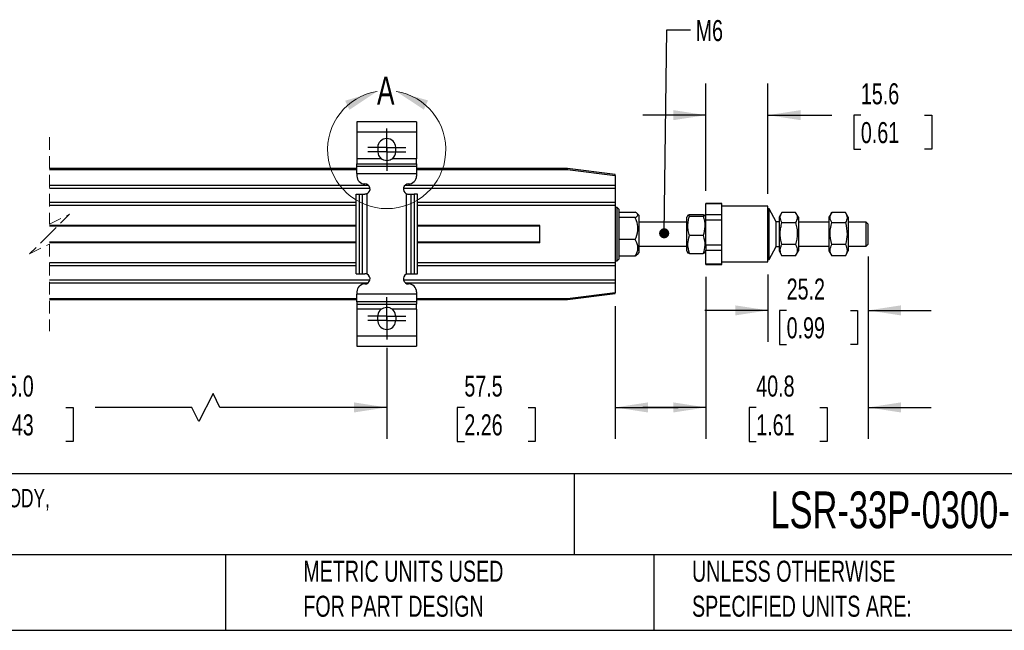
# Model space of a CAD drawing. Header units: millimetres. Extents: x 16 to 683, y 16 to 524.
# Tile 2 of 7: x 250 to 498, y 16 to 170. Entities that reach past the tile are written whole.
import ezdxf

# ---------------------------------------------------------------- set-up
doc = ezdxf.new("R2010")
doc.units = ezdxf.units.MM
doc.header["$LTSCALE"] = 2.5
doc.linetypes.add('CENTERX2', pattern=[20.32, 12.7, -2.54, 2.54, -2.54])
doc.linetypes.add('HIDDEN', pattern=[1.905, 1.27, -0.635])
doc.layers.add('CENTER', color=40, linetype='CENTERX2')
doc.layers.add('DIMENSIONS', color=140, linetype='Continuous', lineweight=25)
doc.layers.add('TEXT', color=140, linetype='Continuous', lineweight=25)
doc.styles.add('SLDTEXTSTYLE0', font='TXT', dxfattribs={"width": 0.7})
doc.dimstyles.new('SLDDIMSTYLE1', dxfattribs={"dimtxt": 5.39502, "dimasz": 8.255, "dimexe": 0, "dimexo": 0.0625, "dimgap": 1.348755, "dimtad": 0, "dimtih": 1, "dimtoh": 1, "dimrnd": 1e-09, "dimzin": 4, "dimdsep": 46, "dimtxsty": 'SLDTEXTSTYLE0', "dimsah": 1, "dimcen": 0.09, "dimadec": 0, "dimazin": 1, "dimtfac": 1, "dimtofl": 0, "dimtmove": 0, "dimatfit": 3, "dimfxl": 0, "dimfrac": 2, "dimtolj": 1, "dimtzin": 12, "dimarcsym": 0})
doc.dimstyles.new('SLDDIMSTYLE2', dxfattribs={"dimtxt": 5.39502, "dimasz": 8.255, "dimexe": 0, "dimexo": 0.0625, "dimgap": 1.348755, "dimtad": 0, "dimtih": 1, "dimtoh": 1, "dimrnd": 1e-09, "dimzin": 12, "dimdsep": 46, "dimtxsty": 'SLDTEXTSTYLE0', "dimsah": 1, "dimcen": 0.09, "dimadec": 0, "dimazin": 3, "dimtfac": 1, "dimtmove": 0, "dimatfit": 0, "dimfxl": 0, "dimfrac": 2, "dimtolj": 1, "dimtzin": 12, "dimarcsym": 0})
doc.dimstyles.new('SLDDIMSTYLE5', dxfattribs={"dimtxt": 0.18, "dimasz": 2.54, "dimexe": 0, "dimexo": 0.0625, "dimgap": 0, "dimtad": 0, "dimtih": 1, "dimtoh": 1, "dimdec": 0, "dimrnd": 1e-09, "dimzin": 0, "dimdsep": 46, "dimtxsty": 'Standard', "dimblk1": 'DOT', "dimblk2": 'DOT', "dimsah": 1, "dimcen": 0.09, "dimadec": 0, "dimazin": 0, "dimtfac": 2.54, "dimtdec": 0, "dimtofl": 0, "dimtmove": 0, "dimatfit": 3, "dimldrblk": 'DOT', "dimfxl": 0, "dimfrac": 2, "dimtolj": 1, "dimtzin": 0, "dimarcsym": 0})

# ---------------------------------------------------------------- blocks, each defined once
blk = doc.blocks.new('_D_10')
at = {"layer": 'DIMENSIONS'}
for p, q in [((422.54, 126.57), (422.54, 153.61)), ((438.14, 125.88), (438.14, 153.61)), ((422.54, 145.67), (406.67, 145.67)), ((438.14, 145.67), (454.21, 145.67)), ((461.52, 145.67), (459.71, 145.67)), ((459.71, 145.67), (459.71, 137.09)), ((477.55, 145.67), (479.37, 145.67)), ((479.37, 145.67), (479.37, 137.09)), ((459.71, 137.09), (461.52, 137.09)), ((479.37, 137.09), (477.55, 137.09))]:
    blk.add_line(p, q, dxfattribs=at)
for points in [[(422.54, 145.67), (414.29, 146.94), (414.29, 144.4)], [(438.14, 145.67), (446.4, 144.4), (446.4, 146.94)]]:
    blk.add_solid(points, dxfattribs=at)
at = {"layer": 'DIMENSIONS', "char_height": 5.292, "attachment_point": 1, "style": 'SLDTEXTSTYLE0'}
for s, insert in [('15.6', (461.52, 153.7)), ('0.61', (461.52, 143.92))]:
    blk.add_mtext(s, dxfattribs=dict(at, insert=insert))
blk = doc.blocks.new('_D_11')
at = {"layer": 'DIMENSIONS'}
for p, q in [((463.34, 110.03), (463.34, 64.1)), ((422.54, 104.92), (422.54, 64.1)), ((422.54, 72.03), (406.67, 72.03)), ((435.19, 72.03), (433.38, 72.03)), ((433.38, 72.03), (433.38, 63.46)), ((451.22, 72.03), (453.03, 72.03)), ((453.03, 72.03), (453.03, 63.46)), ((463.34, 72.03), (479.22, 72.03)), ((433.38, 63.46), (435.19, 63.46)), ((453.03, 63.46), (451.22, 63.46))]:
    blk.add_line(p, q, dxfattribs=at)
for points in [[(422.54, 72.03), (414.29, 73.3), (414.29, 70.76)], [(463.34, 72.03), (471.6, 70.76), (471.6, 73.3)]]:
    blk.add_solid(points, dxfattribs=at)
at = {"layer": 'DIMENSIONS', "char_height": 5.292, "attachment_point": 1, "style": 'SLDTEXTSTYLE0'}
for s, insert in [('40.8', (435.19, 80.06)), ('1.61', (435.19, 70.28))]:
    blk.add_mtext(s, dxfattribs=dict(at, insert=insert))
blk = doc.blocks.new('_D_12')
at = {"layer": 'DIMENSIONS'}
for p, q in [((463.34, 110.03), (463.34, 88.54)), ((438.14, 105.53), (438.14, 88.54)), ((438.14, 96.48), (422.27, 96.48)), ((442.84, 96.48), (441.03, 96.48)), ((441.03, 96.48), (441.03, 87.91)), ((458.88, 96.48), (460.69, 96.48)), ((460.69, 96.48), (460.69, 87.91)), ((463.34, 96.48), (479.22, 96.48)), ((441.03, 87.91), (442.84, 87.91)), ((460.69, 87.91), (458.88, 87.91))]:
    blk.add_line(p, q, dxfattribs=at)
for points in [[(438.14, 96.48), (429.89, 97.75), (429.89, 95.21)], [(463.34, 96.48), (471.6, 95.21), (471.6, 97.75)]]:
    blk.add_solid(points, dxfattribs=at)
at = {"layer": 'DIMENSIONS', "char_height": 5.292, "attachment_point": 1, "style": 'SLDTEXTSTYLE0'}
for s, insert in [('25.2', (442.84, 104.51)), ('0.99', (442.84, 94.73))]:
    blk.add_mtext(s, dxfattribs=dict(at, insert=insert))
blk = doc.blocks.new('_D_13')
at = {"layer": 'DIMENSIONS'}
for p, q in [((399.69, 97.53), (399.69, 64.1)), ((342.19, 87.07), (342.19, 64.1)), ((342.19, 72.03), (326.32, 72.03)), ((361.73, 72.03), (359.92, 72.03)), ((359.92, 72.03), (359.92, 63.46)), ((377.76, 72.03), (379.57, 72.03)), ((379.57, 72.03), (379.57, 63.46)), ((399.69, 72.03), (415.57, 72.03)), ((359.92, 63.46), (361.73, 63.46)), ((379.57, 63.46), (377.76, 63.46))]:
    blk.add_line(p, q, dxfattribs=at)
for points in [[(342.19, 72.03), (333.94, 73.3), (333.94, 70.76)], [(399.69, 72.03), (407.95, 70.76), (407.95, 73.3)]]:
    blk.add_solid(points, dxfattribs=at)
at = {"layer": 'DIMENSIONS', "char_height": 5.292, "attachment_point": 1, "style": 'SLDTEXTSTYLE0'}
for s, insert in [('57.5', (361.73, 80.06)), ('2.26', (361.73, 70.28))]:
    blk.add_mtext(s, dxfattribs=dict(at, insert=insert))
blk = doc.blocks.new('_D_14')
at = {"layer": 'DIMENSIONS'}
for p, q in [((342.19, 87.07), (342.19, 64.1)), ((164.65, 85.97), (164.65, 64.1)), ((298.47, 75.56), (294.94, 68.5)), ((300.23, 72.03), (298.47, 75.56)), ((164.65, 72.03), (233.64, 72.03)), ((240.95, 72.03), (239.14, 72.03)), ((239.14, 72.03), (239.14, 63.46)), ((261.47, 72.03), (263.28, 72.03)), ((263.28, 72.03), (263.28, 63.46)), ((293.17, 72.03), (268.78, 72.03)), ((294.94, 68.5), (293.17, 72.03)), ((342.19, 72.03), (300.23, 72.03)), ((239.14, 63.46), (240.95, 63.46)), ((263.28, 63.46), (261.47, 63.46))]:
    blk.add_line(p, q, dxfattribs=at)
for points in [[(164.65, 72.03), (172.91, 70.76), (172.91, 73.3)], [(342.19, 72.03), (333.94, 73.3), (333.94, 70.76)]]:
    blk.add_solid(points, dxfattribs=at)
at = {"layer": 'DIMENSIONS', "char_height": 5.292, "attachment_point": 1, "style": 'SLDTEXTSTYLE0'}
for s, insert in [('265.0', (240.95, 80.06)), ('10.43', (240.95, 70.28))]:
    blk.add_mtext(s, dxfattribs=dict(at, insert=insert))
blk = doc.blocks.new('_Dot')
at = {"color": 0, "linetype": 'ByBlock', "lineweight": -2}
blk.add_line((-0.5, 0), (-1, 0), dxfattribs=at)
at = {"color": 0, "linetype": 'ByBlock', "const_width": 0.5}
blk.add_lwpolyline([(-0.25, 0, 1), (0.25, 0, 1)], format="xyb", close=True, dxfattribs=at)
blk = doc.blocks.new('SW_CENTERMARKSYMBOL_0')
at = {"layer": 'CENTER', "color": 0}
for p, q in [((0, 2.54), (0, 4.79)), ((0, 0), (0, 2.54)), ((-2.54, 0), (-4.79, 0)), ((0, 0), (-2.54, 0)), ((0, 0), (0, -2.54)), ((0, 0), (2.54, 0)), ((2.54, 0), (4.79, 0)), ((0, -2.54), (0, -4.79))]:
    blk.add_line(p, q, dxfattribs=at)
blk = doc.blocks.new('SW_CENTERMARKSYMBOL_1')
at = {"layer": 'CENTER', "color": 0}
for p, q in [((0, 2.54), (0, 4.79)), ((0, 0), (0, 2.54)), ((-2.54, 0), (-4.79, 0)), ((0, 0), (-2.54, 0)), ((0, 0), (0, -2.54)), ((0, 0), (2.54, 0)), ((2.54, 0), (4.79, 0)), ((0, -2.54), (0, -4.79))]:
    blk.add_line(p, q, dxfattribs=at)
blk = doc.blocks.new('SW_CENTERMARKSYMBOL_2')
at = {"layer": 'CENTER', "color": 0}
for p, q in [((0, 2.54), (0, 4.79)), ((0, 0), (0, 2.54)), ((-2.54, 0), (-4.79, 0)), ((0, 0), (-2.54, 0)), ((0, 0), (0, -2.54)), ((0, 0), (2.54, 0)), ((2.54, 0), (4.79, 0)), ((0, -2.54), (0, -4.79))]:
    blk.add_line(p, q, dxfattribs=at)
blk = doc.blocks.new('SW_CENTERMARKSYMBOL_3')
at = {"layer": 'CENTER', "color": 0}
for p, q in [((0, 2.54), (0, 4.79)), ((0, 0), (0, 2.54)), ((-2.54, 0), (-4.79, 0)), ((0, 0), (-2.54, 0)), ((0, 0), (0, -2.54)), ((0, 0), (2.54, 0)), ((2.54, 0), (4.79, 0)), ((0, -2.54), (0, -4.79))]:
    blk.add_line(p, q, dxfattribs=at)

msp = doc.modelspace()

# ---------------------------------------------------------------- linework, layer by layer
for p, q in [((349.693, 143.982), (334.693, 143.982)), ((334.693, 143.982), (334.693, 141.482)), ((349.693, 143.982), (349.693, 141.482)), ((334.693, 141.482), (349.693, 141.482)), ((334.693, 141.482), (334.693, 134.683)), ((349.693, 141.482), (349.693, 134.683)), ((339.943, 137.532), (339.943, 137.362)), ((339.943, 136.601), (339.943, 136.432)), ((344.443, 137.362), (344.443, 137.532)), ((344.443, 136.432), (344.443, 136.601)), ((340.777, 134.683), (334.693, 134.683)), ((334.693, 134.683), (334.693, 133.434)), ((341.07, 134.471), (340.67, 134.705)), ((349.693, 134.683), (343.609, 134.683)), ((349.693, 133.434), (349.693, 134.683)), ((334.693, 132.201), (257.327, 132.201)), ((257.327, 132.001), (334.693, 132.001)), ((334.693, 133.434), (349.693, 133.434)), ((334.693, 132.803), (334.693, 133.434)), ((334.693, 132.803), (349.693, 132.803)), ((334.693, 130.929), (334.693, 132.803)), ((349.693, 133.434), (349.693, 132.803)), ((349.693, 132.803), (349.693, 130.929)), ((387.693, 132.201), (349.693, 132.201)), ((349.693, 132.001), (387.681, 132.001)), ((387.681, 132.001), (399.693, 130.5)), ((399.693, 130.701), (387.693, 132.201)), ((334.693, 130.929), (349.693, 130.929)), ((334.693, 130.929), (334.693, 130.332)), ((349.693, 130.929), (349.693, 130.332)), ((399.693, 130.5), (399.693, 130.701)), ((399.693, 130.5), (399.693, 127.951)), ((337.612, 127.951), (257.327, 127.951)), ((257.327, 127.276), (337.97, 127.276)), ((346.416, 127.276), (399.693, 127.276)), ((399.693, 127.951), (346.774, 127.951)), ((399.693, 127.951), (399.693, 127.276)), ((399.693, 127.276), (399.693, 123.626)), ((334.48, 105.732), (334.48, 125.732)), ((334.48, 125.732), (335.272, 125.732)), ((335.272, 125.732), (335.272, 105.732)), ((335.272, 125.732), (336.104, 125.732)), ((336.104, 105.732), (336.104, 125.732)), ((336.104, 125.732), (336.693, 125.732)), ((337.293, 105.585), (337.293, 125.878)), ((347.093, 125.878), (347.093, 105.585)), ((347.693, 125.732), (348.282, 125.732)), ((348.282, 125.732), (348.282, 105.732)), ((348.282, 125.732), (349.114, 125.732)), ((349.114, 125.732), (349.114, 105.732)), ((349.906, 125.732), (349.114, 125.732)), ((349.906, 105.732), (349.906, 125.732)), ((334.48, 123.626), (257.327, 123.626)), ((257.327, 122.951), (334.48, 122.951)), ((399.693, 123.626), (349.906, 123.626)), ((349.906, 122.951), (399.693, 122.951)), ((399.693, 123.626), (399.693, 122.951)), ((399.693, 122.951), (399.693, 108.451)), ((400.193, 122.401), (399.693, 122.401)), ((400.693, 121.901), (400.193, 122.401)), ((400.193, 109.262), (400.193, 122.401)), ((400.693, 117.415), (400.693, 121.901)), ((426.543, 123.401), (422.543, 123.401)), ((422.543, 123.396), (422.543, 123.401)), ((422.543, 123.396), (426.543, 123.396)), ((422.543, 120.519), (422.543, 123.396)), ((426.543, 123.396), (426.543, 123.401)), ((426.543, 121.957), (426.543, 123.396)), ((438.143, 122.701), (426.543, 122.701)), ((426.543, 120.519), (426.543, 121.957)), ((438.143, 108.701), (438.143, 122.701)), ((438.443, 122.101), (438.143, 122.101)), ((440.179, 118.798), (438.443, 122.101)), ((438.443, 109.301), (438.443, 122.101)), ((400.693, 121.25), (404.75, 121.25)), ((404.75, 119.858), (400.693, 119.858)), ((405.693, 120.365), (405.232, 120.907)), ((405.693, 111.22), (405.693, 120.365)), ((417.991, 120.467), (417.693, 119.951)), ((417.693, 115.407), (417.693, 119.951)), ((418.406, 120.63), (421.83, 120.63)), ((418.406, 120.25), (421.83, 120.25)), ((422.543, 119.951), (422.23, 120.493)), ((426.543, 120.519), (422.543, 120.519)), ((422.543, 119.312), (422.543, 120.519)), ((422.543, 119.312), (426.543, 119.312)), ((422.543, 112.908), (422.543, 119.312)), ((426.543, 119.312), (426.543, 120.519)), ((426.543, 116.11), (426.543, 119.312)), ((441.654, 121.183), (440.943, 119.951)), ((440.943, 119.951), (440.943, 111.451)), ((445.08, 121.183), (441.656, 121.183)), ((445.793, 119.951), (445.082, 121.183)), ((445.793, 119.951), (445.793, 117.949)), ((454.204, 121.183), (453.493, 119.951)), ((453.493, 119.951), (453.493, 111.451)), ((457.63, 121.183), (454.206, 121.183)), ((458.343, 119.951), (457.632, 121.183)), ((458.343, 119.951), (458.343, 117.949)), ((334.48, 117.901), (257.327, 117.901)), ((334.48, 117.701), (257.327, 117.701)), ((380.693, 117.901), (349.906, 117.901)), ((380.693, 117.701), (349.906, 117.701)), ((380.693, 113.501), (380.693, 117.901)), ((400.693, 109.501), (400.693, 117.415)), ((417.693, 118.701), (405.693, 118.701)), ((440.943, 118.798), (440.179, 118.798)), ((440.179, 112.604), (440.179, 118.798)), ((441.656, 118.601), (445.08, 118.601)), ((453.493, 118.701), (445.793, 118.701)), ((445.793, 117.949), (445.793, 111.451)), ((454.206, 118.601), (457.63, 118.601)), ((462.843, 118.701), (458.343, 118.701)), ((458.343, 117.949), (458.343, 111.451)), ((463.343, 118.201), (462.843, 118.701)), ((462.843, 112.701), (462.843, 118.701)), ((463.343, 113.201), (463.343, 118.201)), ((404.75, 114.309), (400.693, 114.309)), ((417.693, 111.451), (417.693, 115.407)), ((421.83, 115.321), (418.406, 115.321)), ((426.543, 112.908), (426.543, 116.11)), ((334.48, 113.701), (257.327, 113.701)), ((334.48, 113.501), (257.327, 113.501)), ((380.693, 113.701), (349.906, 113.701)), ((380.693, 113.501), (349.906, 113.501)), ((405.693, 112.701), (417.693, 112.701)), ((426.543, 112.908), (422.543, 112.908)), ((422.543, 112.908), (422.543, 111.617)), ((422.543, 111.617), (426.543, 111.617)), ((422.543, 108.09), (422.543, 111.617)), ((426.543, 111.617), (426.543, 112.908)), ((426.543, 109.854), (426.543, 111.617)), ((438.443, 109.301), (440.179, 112.604)), ((440.179, 112.604), (440.943, 112.604)), ((445.08, 113.12), (441.656, 113.12)), ((445.793, 112.701), (453.493, 112.701)), ((457.63, 113.12), (454.206, 113.12)), ((458.343, 112.701), (462.843, 112.701)), ((462.843, 112.701), (463.343, 113.201)), ((400.193, 109.001), (400.693, 109.501)), ((400.193, 109.001), (400.193, 109.262)), ((404.75, 110.153), (400.693, 110.153)), ((405.266, 110.535), (405.693, 111.038)), ((405.693, 111.038), (405.693, 111.22)), ((417.693, 111.451), (417.993, 110.932)), ((418.006, 110.94), (418.406, 110.773)), ((418.406, 110.773), (421.83, 110.773)), ((421.83, 110.773), (422.177, 110.94)), ((422.23, 110.91), (422.543, 111.451)), ((426.543, 108.09), (426.543, 109.854)), ((438.143, 109.301), (438.443, 109.301)), ((440.943, 111.451), (441.654, 110.22)), ((441.622, 110.317), (441.656, 110.22)), ((445.08, 110.22), (441.656, 110.22)), ((445.08, 110.22), (445.11, 110.316)), ((445.082, 110.22), (445.793, 111.451)), ((453.493, 111.451), (454.204, 110.22)), ((454.172, 110.317), (454.206, 110.22)), ((457.63, 110.22), (454.206, 110.22)), ((457.63, 110.22), (457.66, 110.316)), ((457.632, 110.22), (458.343, 111.451)), ((334.48, 108.451), (257.327, 108.451)), ((257.327, 107.776), (334.48, 107.776)), ((399.693, 108.451), (349.906, 108.451)), ((349.906, 107.776), (399.693, 107.776)), ((399.693, 109.001), (400.193, 109.001)), ((399.693, 108.451), (399.693, 107.776)), ((399.693, 107.776), (399.693, 104.126)), ((426.543, 108.09), (422.543, 108.09)), ((422.543, 108.001), (422.543, 108.09)), ((422.543, 108.001), (426.543, 108.001)), ((426.543, 108.701), (438.143, 108.701)), ((426.543, 108.001), (426.543, 108.09)), ((337.957, 104.126), (257.327, 104.126)), ((334.48, 105.732), (335.272, 105.732)), ((335.272, 105.732), (336.104, 105.732)), ((336.104, 105.732), (336.693, 105.732)), ((399.693, 104.126), (346.429, 104.126)), ((347.693, 105.732), (348.282, 105.732)), ((348.282, 105.732), (349.114, 105.732)), ((349.114, 105.732), (349.906, 105.732)), ((399.693, 104.126), (399.693, 103.451)), ((257.327, 103.451), (337.547, 103.451)), ((346.839, 103.451), (399.693, 103.451)), ((399.693, 103.451), (399.693, 100.903)), ((334.693, 99.401), (257.327, 99.401)), ((257.327, 99.201), (334.693, 99.201)), ((334.693, 101.132), (334.693, 100.534)), ((349.693, 100.534), (334.693, 100.534)), ((334.693, 98.66), (334.693, 100.534)), ((349.693, 101.132), (349.693, 100.534)), ((349.693, 100.534), (349.693, 98.66)), ((387.681, 99.401), (349.693, 99.401)), ((349.693, 99.201), (387.693, 99.201)), ((399.693, 100.903), (387.681, 99.401)), ((387.693, 99.201), (399.693, 100.701)), ((399.693, 100.701), (399.693, 100.903)), ((349.693, 98.66), (334.693, 98.66)), ((334.693, 98.66), (334.693, 98.029)), ((334.693, 98.029), (349.693, 98.029)), ((334.693, 98.029), (334.693, 96.78)), ((340.777, 96.78), (334.693, 96.78)), ((334.693, 96.78), (334.693, 89.982)), ((340.904, 96.91), (341.309, 97.067)), ((343.288, 96.985), (343.481, 96.91)), ((349.693, 96.78), (343.609, 96.78)), ((349.693, 98.66), (349.693, 98.029)), ((349.693, 96.78), (349.693, 98.029)), ((349.693, 96.78), (349.693, 89.982)), ((349.693, 89.982), (334.693, 89.982)), ((334.693, 89.982), (334.693, 87.482)), ((349.693, 89.982), (349.693, 87.482)), ((334.693, 87.482), (349.693, 87.482))]:
    msp.add_line(p, q)
at = {"color": 7, "linetype": 'HIDDEN', "lineweight": 18}
for p, q in [((257.327, 140.139), (257.327, 118.201)), ((257.327, 118.201), (262.327, 120.701)), ((262.327, 120.701), (257.327, 115.701)), ((257.327, 115.701), (252.327, 110.701)), ((252.327, 110.701), (257.327, 113.201)), ((257.327, 113.201), (257.327, 91.264))]:
    msp.add_line(p, q, dxfattribs=at)
at = {"flags": 128}
for points in [[(387.681, 132.001), (387.683, 132.04), (387.685, 132.078), (387.688, 132.112), (387.689, 132.143), (387.691, 132.168), (387.692, 132.186), (387.693, 132.197), (387.693, 132.201)], [(387.681, 99.401), (387.683, 99.362), (387.685, 99.325), (387.688, 99.29), (387.689, 99.26), (387.691, 99.235), (387.692, 99.217), (387.693, 99.205), (387.693, 99.201)]]:
    msp.add_lwpolyline(points, dxfattribs=at)
at = {"color": 7, "linetype": 'Continuous', "lineweight": 18}
msp.add_arc((342.193, 136.982), 14.87, 99.48273, 80.83732, dxfattribs=at)
for centre, radius, start, end in [((342.193, 137.532), 2.25, 0.00005, 179.99995), ((342.193, 136.982), 2.282, 170.40579, 189.59421), ((342.193, 136.432), 2.25, 180.00019, 230.99402), ((342.193, 136.432), 2.25, 309.00598, 359.99981), ((342.193, 136.982), 2.282, 350.40579, 9.59421), ((336.693, 130.332), 2, 180, 269.99989), ((347.693, 130.332), 2, 269.99989, 0), ((336.693, 127.032), 1.3, 297.49552, 90.00029), ((347.693, 127.032), 1.3, 90.00004, 242.50448), ((336.693, 104.432), 1.3, 269.99971, 62.50448), ((347.693, 104.432), 1.3, 117.49552, 269.99996), ((336.693, 101.132), 2, 90.00011, 180), ((347.693, 101.132), 2, 360, 90.00011), ((342.193, 95.031), 2.25, 129.0062, 174.64006), ((342.193, 95.031), 2.25, 5.35994, 50.9938), ((342.193, 94.482), 2.366, 161.25622, 198.74378), ((342.193, 94.482), 2.366, 341.25731, 18.74269), ((342.193, 93.932), 2.25, 185.35954, 354.64046)]:
    msp.add_arc(centre, radius, start, end)
for points, knots in [([(343.609, 134.683), (343.399, 134.544), (342.979, 134.266), (342.224, 134.145), (341.445, 134.249), (341.006, 134.534), (340.777, 134.683)], [0, 0, 0, 0, 0.2453491, 0.4905578, 0.7346771, 1, 1, 1, 1]), ([(343.56, 134.607), (343.397, 134.508), (343.217, 134.399), (343.013, 134.361), (342.993, 134.358)], [0, 0, 0, 0, 0.9020197, 1, 1, 1, 1]), ([(337.293, 125.878), (337.187, 125.832), (336.995, 125.748), (336.786, 125.737), (336.693, 125.732)], [0, 0, 0, 0, 0.55246, 1, 1, 1, 1]), ([(347.093, 125.878), (347.199, 125.832), (347.391, 125.748), (347.6, 125.737), (347.693, 125.732)], [0, 0, 0, 0, 0.5524665, 1, 1, 1, 1]), ([(404.75, 119.858), (405.057, 120.024), (405.605, 120.321), (405.166, 121.025), (404.86, 121.19), (404.75, 121.25)], [0, 0, 0, 0, 0.447968, 0.801739, 1, 1, 1, 1]), ([(405.407, 117.083), (405.336, 117.762), (405.234, 118.72), (404.86, 119.601), (404.75, 119.858)], [0, 0, 0, 0, 0.7090378, 1, 1, 1, 1]), ([(418.406, 115.321), (418.283, 115.748), (418.036, 116.61), (417.945, 117.896), (418.079, 119.123), (418.296, 119.871), (418.406, 120.25)], [0, 0, 0, 0, 0.2652352, 0.5348258, 0.7647089, 1, 1, 1, 1]), ([(418.406, 120.25), (418.303, 120.264), (418.156, 120.285), (417.926, 120.462), (418.182, 120.577), (418.317, 120.609), (418.406, 120.63)], [0, 0, 0, 0, 0.3575058, 0.5099289, 0.6730901, 1, 1, 1, 1]), ([(421.83, 120.63), (422.043, 120.56), (422.463, 120.422), (422.039, 120.307), (421.83, 120.25)], [0, 0, 0, 0, 0.5059976, 1, 1, 1, 1]), ([(421.83, 120.25), (422.052, 119.369), (422.466, 117.721), (422.032, 116.083), (421.83, 115.321)], [0, 0, 0, 0, 0.5345553, 1, 1, 1, 1]), ([(441.656, 118.601), (441.435, 119.064), (441.021, 119.933), (441.454, 120.785), (441.656, 121.183)], [0, 0, 0, 0, 0.5321249, 1, 1, 1, 1]), ([(445.08, 121.183), (445.301, 120.72), (445.715, 119.851), (445.283, 119), (445.08, 118.601)], [0, 0, 0, 0, 0.5321249, 1, 1, 1, 1]), ([(454.206, 118.601), (453.985, 119.064), (453.571, 119.933), (454.003, 120.785), (454.206, 121.183)], [0, 0, 0, 0, 0.5321249, 1, 1, 1, 1]), ([(457.63, 121.183), (457.851, 120.72), (458.265, 119.851), (457.833, 119), (457.63, 118.601)], [0, 0, 0, 0, 0.5321249, 1, 1, 1, 1]), ([(404.75, 114.309), (405.038, 115.069), (405.381, 115.975), (405.404, 116.93), (405.407, 117.083)], [0, 0, 0, 0, 0.8399513, 1, 1, 1, 1]), ([(441.656, 113.12), (441.533, 113.596), (441.286, 114.557), (441.195, 115.983), (441.328, 117.345), (441.546, 118.18), (441.656, 118.601)], [0, 0, 0, 0, 0.26461695, 0.53496519, 0.76534925, 1, 1, 1, 1]), ([(445.08, 118.601), (445.203, 118.126), (445.45, 117.164), (445.541, 115.739), (445.408, 114.376), (445.19, 113.541), (445.08, 113.12)], [0, 0, 0, 0, 0.2646165, 0.534965, 0.7653492, 1, 1, 1, 1]), ([(454.206, 113.12), (453.985, 114.099), (453.57, 115.931), (454.004, 117.753), (454.206, 118.601)], [0, 0, 0, 0, 0.5347458, 1, 1, 1, 1]), ([(457.63, 118.601), (457.852, 117.622), (458.266, 115.79), (457.832, 113.968), (457.63, 113.12)], [0, 0, 0, 0, 0.5347458, 1, 1, 1, 1]), ([(404.75, 110.153), (404.899, 110.427), (405.196, 110.973), (405.432, 111.874), (405.397, 112.809), (405.129, 113.624), (404.863, 114.106), (404.75, 114.309)], [0, 0, 0, 0, 0.21244501, 0.42244288, 0.62547728, 0.84175764, 1, 1, 1, 1]), ([(418.406, 110.773), (418.185, 111.586), (417.77, 113.107), (418.204, 114.618), (418.406, 115.321)], [0, 0, 0, 0, 0.5343841, 1, 1, 1, 1]), ([(421.83, 115.321), (422.051, 114.508), (422.466, 112.987), (422.032, 111.476), (421.83, 110.773)], [0, 0, 0, 0, 0.534384, 1, 1, 1, 1]), ([(441.656, 110.22), (441.534, 110.468), (441.294, 110.956), (441.193, 111.737), (441.335, 112.474), (441.547, 112.9), (441.656, 113.12)], [0, 0, 0, 0, 0.2709343, 0.5335358, 0.7588275, 1, 1, 1, 1]), ([(445.08, 113.12), (445.202, 112.872), (445.443, 112.383), (445.544, 111.602), (445.401, 110.865), (445.189, 110.44), (445.08, 110.22)], [0, 0, 0, 0, 0.2709328, 0.5335351, 0.7588273, 1, 1, 1, 1]), ([(454.206, 110.22), (453.985, 110.739), (453.571, 111.714), (454.004, 112.672), (454.206, 113.12)], [0, 0, 0, 0, 0.53278456, 1, 1, 1, 1]), ([(457.63, 113.12), (457.851, 112.6), (458.265, 111.626), (457.832, 110.667), (457.63, 110.22)], [0, 0, 0, 0, 0.53278456, 1, 1, 1, 1]), ([(405.25, 110.549), (405.193, 110.483), (405.053, 110.319), (404.863, 110.215), (404.75, 110.153)], [0, 0, 0, 0, 0.4051365, 1, 1, 1, 1]), ([(337.293, 105.585), (337.187, 105.631), (336.995, 105.715), (336.786, 105.726), (336.693, 105.732)], [0, 0, 0, 0, 0.55246, 1, 1, 1, 1]), ([(347.093, 105.585), (347.199, 105.631), (347.391, 105.715), (347.6, 105.726), (347.693, 105.732)], [0, 0, 0, 0, 0.5524665, 1, 1, 1, 1]), ([(340.777, 96.78), (340.987, 96.919), (341.407, 97.197), (342.162, 97.318), (342.941, 97.214), (343.38, 96.929), (343.609, 96.78)], [0, 0, 0, 0, 0.2453491, 0.4905578, 0.7346771, 1, 1, 1, 1])]:
    msp.add_open_spline(points, degree=3, knots=knots)
for points in [[(339.743, 151.649), (331.725, 149.312), (332.798, 147.01)], [(344.561, 151.662), (351.532, 147.062), (352.592, 149.37)]]:
    msp.add_solid(points, dxfattribs=at)
at = {"layer": 'TEXT'}
for p, q in [((682.625, 55.315), (15.875, 55.315)), ((389.397, 55.315), (389.397, 34.925)), ((682.625, 34.925), (15.875, 34.925)), ((301.616, 34.925), (301.616, 15.875)), ((409.45, 34.925), (409.45, 15.875)), ((15.875, 15.875), (682.625, 15.875))]:
    msp.add_line(p, q, dxfattribs=at)

# ---------------------------------------------------------------- block references
at = {"layer": 'CENTER'}
for name, p in [('SW_CENTERMARKSYMBOL_0', (342.193, 137.532)), ('SW_CENTERMARKSYMBOL_1', (342.193, 136.432)), ('SW_CENTERMARKSYMBOL_2', (342.193, 95.032)), ('SW_CENTERMARKSYMBOL_3', (342.193, 93.932))]:
    msp.add_blockref(name, p, dxfattribs=at)

# ---------------------------------------------------------------- texts
at = {"color": 7, "linetype": 'Continuous', "lineweight": 18, "insert": (339.743, 155.376), "char_height": 7.056, "attachment_point": 1, "style": 'SLDTEXTSTYLE0'}
msp.add_mtext('A', dxfattribs=at)
at = {"layer": 'DIMENSIONS', "insert": (419.943, 169.63), "char_height": 5.2917, "attachment_point": 1, "style": 'SLDTEXTSTYLE0'}
msp.add_mtext('M6', dxfattribs=at)
at = {"layer": 'TEXT', "attachment_point": 1, "style": 'SLDTEXTSTYLE0'}
for s, insert, char_height in [('PROSENSE POTENTIOMETER LINEAR POSITION SENSOR, FIXED SLIDE, 300MM STROKE, 33 X 33 X 380MM BODY, ^JCHANNEL MOUNT, 18MM DIN 43650 FORM A.', (19.914, 51.504), 4.630208), ('LSR-33P-0300-D5-C1', (438.754, 50.857), 9.26042), ("PART DIMENSIONS MAY DIFFER SLIGHTLY ^JDUE TO MANUFACTURER'S VARIANCES", (137.798, 33.41), 5.29167), ('METRIC UNITS USED ^JFOR PART DESIGN', (321.196, 33.41), 5.29167), ('UNLESS OTHERWISE ^JSPECIFIED UNITS ARE:', (419.02, 33.41), 5.29167)]:
    msp.add_mtext(s, dxfattribs=dict(at, insert=insert, char_height=char_height))

# ---------------------------------------------------------------- dimensions: what is measured, and where the dimension line sits
at = {"layer": 'DIMENSIONS'}
for base, p1, p2, picture, middle in [((438.143, 145.669), (422.543, 123.396), (438.143, 122.701), '_D_10', (469.538, 145.669)), ((422.543, 72.033), (463.343, 113.201), (422.543, 108.09), '_D_11', (443.206, 72.033)), ((463.343, 96.48), (438.143, 108.701), (463.343, 113.201), '_D_12', (450.861, 96.48)), ((342.193, 72.033), (399.693, 100.701), (342.193, 90.242), '_D_13', (369.747, 72.033))]:
    dim = msp.add_linear_dim(base=base, p1=p1, p2=p2, dimstyle='SLDDIMSTYLE2', dxfattribs=at)
    dim.commit()
    dim.dimension.update_dxf_attribs({"geometry": picture, "text_midpoint": middle, "dimtype": 160})
dim = msp.add_linear_dim(base=(164.652, 72.033), p1=(342.193, 90.242), p2=(164.652, 89.142), text='265.0', dimstyle='SLDDIMSTYLE1', dxfattribs=at)
dim.commit()
dim.dimension.update_dxf_attribs({"geometry": '_D_14', "text_midpoint": (251.211, 72.033), "dimtype": 160})

# ---------------------------------------------------------------- leaders
msp.add_leader([(412.017, 115.904), (412.717, 167.187), (418.622, 167.187)], dimstyle='SLDDIMSTYLE5', dxfattribs=at)

doc.saveas('drawing.dxf')
